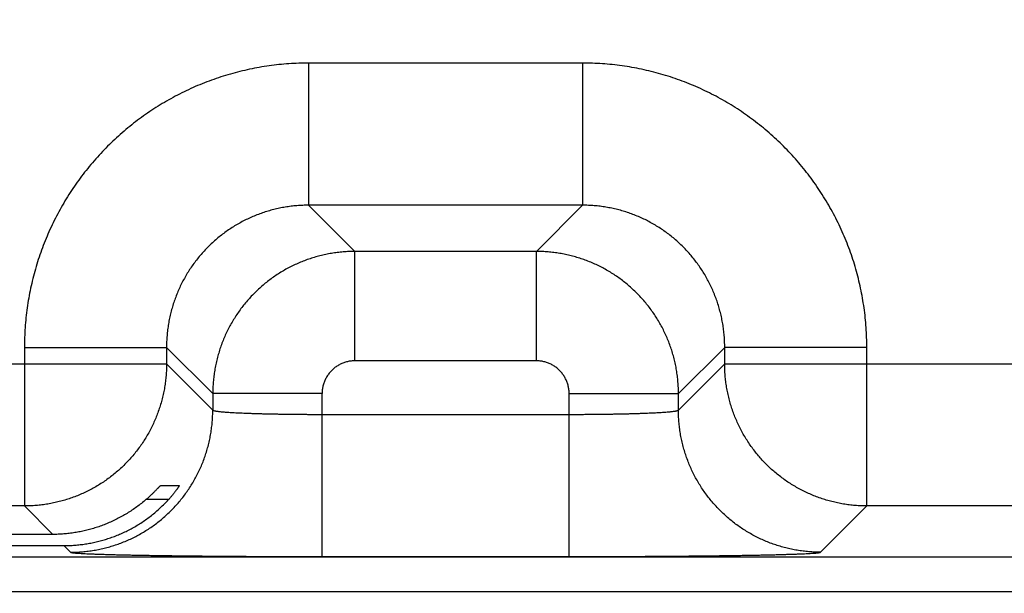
# Model space of a CAD drawing. Header units: inches. Extents: x 0 to 34, y 0 to 22.
# Tile 82 of 112: x 22.523 to 23.063, y 14.081 to 14.396. Entities that reach past the tile are written whole.
import ezdxf

# ---------------------------------------------------------------- set-up
doc = ezdxf.new("R2010")
doc.units = ezdxf.units.IN
doc.header["$LTSCALE"] = 1.87
doc.header["$MEASUREMENT"] = 0
doc.layers.get('0').update_dxf_attribs({"linetype": 'CONTINUOUS'})
doc.layers.add('DIMENSIONS', color=7, linetype='CONTINUOUS')
doc.styles.get("Standard").update_dxf_attribs({"font": 'txt', "width": 0.8})
doc.dimstyles.new('DIMSTYLE_1', dxfattribs={"dimtxt": 0.125, "dimasz": 0.18, "dimexe": 0.18, "dimexo": 0.0625, "dimgap": 0.09, "dimtad": 0, "dimtih": 1, "dimtoh": 1, "dimdec": 3, "dimzin": 4, "dimdsep": 46, "dimtxsty": 'STANDARD', "dimblk": '_FILLED', "dimblk1": '_FILLED', "dimblk2": '_FILLED', "dimcen": 0.09, "dimadec": 0, "dimazin": 0, "dimtp": 0.01, "dimtm": 0.01, "dimtfac": 1, "dimtdec": 3, "dimtofl": 0, "dimtmove": 0, "dimatfit": 3, "dimldrblk": '_FILLED', "dimfxl": 1, "dimtolj": 1, "dimtzin": 4, "dimarcsym": 0})

# ---------------------------------------------------------------- blocks, each defined once
blk = doc.blocks.new('_FILLED')
at = {"color": 0, "linetype": 'BYBLOCK'}
blk.add_solid([(0, 0), (-1, 0.1736), (-1, -0.1736)], dxfattribs=at)
blk = doc.blocks.new('*D6')
at = {"layer": 'DIMENSIONS', "color": 2, "linetype": 'CONTINUOUS'}
for p, q in [((25.45245, 14.88595), (25.45245, 13.08141)), ((24.52245, 14.87442), (24.52245, 13.08141)), ((24.98745, 13.20641), (23.68932, 13.20641)), ((24.52245, 13.20641), (24.98745, 13.20641)), ((25.45245, 13.20641), (24.98745, 13.20641))]:
    blk.add_line(p, q, dxfattribs=at)
at = {"layer": 'DIMENSIONS', "color": 2, "linetype": 'CONTINUOUS', "xscale": 0.18, "yscale": 0.18, "zscale": 0.18, "rotation": 180}
blk.add_blockref('_FILLED', (24.52245, 13.20641), dxfattribs=at)
at = {"layer": 'DIMENSIONS', "color": 2, "linetype": 'CONTINUOUS', "xscale": 0.18, "yscale": 0.18, "zscale": 0.18}
blk.add_blockref('_FILLED', (25.45245, 13.20641), dxfattribs=at)
at = {"layer": 'DIMENSIONS', "color": 2, "linetype": 'CONTINUOUS', "width": 0.8}
for s, p in [('[', (22.92682, 13.14391)), (']', (23.52682, 13.14391)), ('.930', (22.40182, 13.14391)), ('23.62', (23.02682, 13.14391)), ('7X ', (22.10182, 13.14391))]:
    blk.add_text(s, height=0.125, dxfattribs=at).set_placement(p)

msp = doc.modelspace()

# ---------------------------------------------------------------- linework, layer by layer
at = {"color": 7, "linetype": 'CONTINUOUS'}
for p, q in [((22.8316, 14.37228), (22.68129, 14.37228)), ((22.68129, 14.37228), (22.68129, 14.29429)), ((22.8316, 14.37228), (22.8316, 14.29429)), ((22.8316, 14.29429), (22.68129, 14.29429)), ((22.68129, 14.29429), (22.70666, 14.26892)), ((22.8316, 14.29429), (22.80623, 14.26892)), ((22.80623, 14.26892), (22.70666, 14.26892)), ((22.70666, 14.20893), (22.70666, 14.26892)), ((22.80623, 14.20893), (22.80623, 14.26892)), ((22.52531, 14.21631), (22.6033, 14.21631)), ((22.52531, 14.21631), (22.52531, 14.12929)), ((22.6033, 14.21631), (22.62867, 14.19094)), ((22.6033, 14.21631), (22.6033, 14.20728)), ((22.90959, 14.21631), (22.88422, 14.19094)), ((22.98758, 14.21631), (22.90959, 14.21631)), ((22.90959, 14.20728), (22.90959, 14.21631)), ((22.98758, 14.12929), (22.98758, 14.21631)), ((21.97959, 14.20728), (22.6033, 14.20728)), ((22.6033, 14.20728), (22.62867, 14.18191)), ((22.80623, 14.20893), (22.70666, 14.20893)), ((22.88422, 14.18191), (22.90959, 14.20728)), ((22.90959, 14.20728), (23.5333, 14.20728)), ((22.68866, 14.19094), (22.62867, 14.19094)), ((22.62867, 14.19094), (22.62867, 14.18191)), ((22.68866, 14.10156), (22.68866, 14.19094)), ((22.82423, 14.19094), (22.88422, 14.19094)), ((22.82423, 14.10156), (22.82423, 14.19094)), ((22.88422, 14.18191), (22.88422, 14.19094)), ((22.68866, 14.17955), (22.82423, 14.17955)), ((22.60005, 14.14052), (22.61035, 14.14052)), ((22.52531, 14.12929), (22.05758, 14.12929)), ((22.52531, 14.12929), (22.54091, 14.11369)), ((22.60437, 14.13278), (22.59201, 14.13278)), ((22.96221, 14.10392), (22.98758, 14.12929)), ((23.45531, 14.12929), (22.98758, 14.12929)), ((22.54703, 14.10758), (22.55068, 14.10392)), ((18.41877, 14.10148), (25.80914, 14.10148)), ((22.68866, 14.10156), (22.82423, 14.10156)), ((18.41877, 14.08246), (25.80914, 14.08246))]:
    msp.add_line(p, q, dxfattribs=at)
for points, knots in [([(22.68129, 14.37228), (22.67948, 14.37228), (22.67586, 14.37222), (22.67043, 14.37193), (22.665, 14.37146), (22.6596, 14.3708), (22.65422, 14.36995), (22.64888, 14.36891), (22.64357, 14.36769), (22.63831, 14.36628), (22.6331, 14.36468), (22.62795, 14.36291), (22.62286, 14.36096), (22.61785, 14.35883), (22.61291, 14.35653), (22.60806, 14.35406), (22.60329, 14.35142), (22.59862, 14.34861), (22.59406, 14.34565), (22.58959, 14.34253), (22.58524, 14.33925), (22.58101, 14.33582), (22.5769, 14.33225), (22.57292, 14.32853), (22.56907, 14.32468), (22.56535, 14.3207), (22.56178, 14.31659), (22.55835, 14.31236), (22.55507, 14.30801), (22.55195, 14.30355), (22.54898, 14.29898), (22.54618, 14.29431), (22.54354, 14.28955), (22.54107, 14.28469), (22.53877, 14.27976), (22.53664, 14.27474), (22.53469, 14.26966), (22.53291, 14.26451), (22.53132, 14.2593), (22.52991, 14.25403), (22.52869, 14.24873), (22.52765, 14.24338), (22.5268, 14.238), (22.52613, 14.23259), (22.52566, 14.22717), (22.52538, 14.22174), (22.52531, 14.21812), (22.52531, 14.21631)], [0, 0, 0, 0, 0.022161, 0.044356, 0.066574, 0.088801, 0.111028, 0.133246, 0.155464, 0.177691, 0.199926, 0.222163, 0.244394, 0.266622, 0.288847, 0.311071, 0.333295, 0.35552, 0.377746, 0.399972, 0.422198, 0.444423, 0.466649, 0.488874, 0.511099, 0.533323, 0.555548, 0.577774, 0.6, 0.622226, 0.644452, 0.666678, 0.688903, 0.711128, 0.733352, 0.755576, 0.777805, 0.800041, 0.822277, 0.844507, 0.866729, 0.888953, 0.911185, 0.933417, 0.955638, 0.977836, 1, 1, 1, 1]), ([(22.98758, 14.21631), (22.98758, 14.21812), (22.98751, 14.22174), (22.98723, 14.22717), (22.98676, 14.23259), (22.9861, 14.238), (22.98524, 14.24338), (22.98421, 14.24872), (22.98298, 14.25403), (22.98157, 14.25929), (22.97998, 14.2645), (22.97821, 14.26965), (22.97626, 14.27474), (22.97413, 14.27975), (22.97183, 14.28469), (22.96936, 14.28954), (22.96672, 14.2943), (22.96391, 14.29897), (22.96095, 14.30354), (22.95782, 14.308), (22.95454, 14.31235), (22.95112, 14.31658), (22.94754, 14.32069), (22.94383, 14.32468), (22.93998, 14.32853), (22.936, 14.33224), (22.93189, 14.33582), (22.92765, 14.33924), (22.9233, 14.34252), (22.91884, 14.34565), (22.91427, 14.34861), (22.90961, 14.35142), (22.90484, 14.35406), (22.89999, 14.35653), (22.89505, 14.35883), (22.89004, 14.36096), (22.88495, 14.36291), (22.8798, 14.36468), (22.87459, 14.36627), (22.86933, 14.36768), (22.86402, 14.36891), (22.85868, 14.36995), (22.8533, 14.3708), (22.84789, 14.37146), (22.84247, 14.37193), (22.83704, 14.37222), (22.83341, 14.37228), (22.8316, 14.37228)], [0, 0, 0, 0, 0.022161, 0.044356, 0.066574, 0.088801, 0.111028, 0.133246, 0.155464, 0.177691, 0.199926, 0.222163, 0.244394, 0.266622, 0.288847, 0.311071, 0.333295, 0.35552, 0.377746, 0.399972, 0.422198, 0.444423, 0.466649, 0.488874, 0.511099, 0.533323, 0.555548, 0.577774, 0.6, 0.622226, 0.644452, 0.666678, 0.688903, 0.711128, 0.733352, 0.755576, 0.777805, 0.800041, 0.822277, 0.844507, 0.866729, 0.888953, 0.911185, 0.933417, 0.955638, 0.977836, 1, 1, 1, 1]), ([(22.68129, 14.29429), (22.68022, 14.29429), (22.67807, 14.29425), (22.67485, 14.29405), (22.67164, 14.29372), (22.66845, 14.29326), (22.66528, 14.29266), (22.66213, 14.29193), (22.65902, 14.29108), (22.65595, 14.2901), (22.65292, 14.28899), (22.64994, 14.28775), (22.64702, 14.2864), (22.64415, 14.28492), (22.64135, 14.28333), (22.63861, 14.28162), (22.63595, 14.27981), (22.63337, 14.27788), (22.63087, 14.27585), (22.62845, 14.27371), (22.62612, 14.27148), (22.62389, 14.26916), (22.62176, 14.26674), (22.61972, 14.26424), (22.6178, 14.26165), (22.61598, 14.25899), (22.61427, 14.25626), (22.61268, 14.25345), (22.6112, 14.25059), (22.60985, 14.24766), (22.60861, 14.24468), (22.6075, 14.24165), (22.60652, 14.23858), (22.60566, 14.23547), (22.60494, 14.23233), (22.60434, 14.22915), (22.60388, 14.22596), (22.60354, 14.22275), (22.60335, 14.21953), (22.6033, 14.21738), (22.6033, 14.21631)], [0, 0, 0, 0, 0.026326, 0.05265, 0.078971, 0.105291, 0.131612, 0.157932, 0.18425, 0.210565, 0.236878, 0.263188, 0.289496, 0.315803, 0.34211, 0.368417, 0.394724, 0.421029, 0.447334, 0.473639, 0.499944, 0.526249, 0.552554, 0.578861, 0.605169, 0.631478, 0.657787, 0.684098, 0.71041, 0.736723, 0.763038, 0.789358, 0.815684, 0.842013, 0.868345, 0.894675, 0.921003, 0.947332, 0.973663, 1, 1, 1, 1]), ([(22.90959, 14.21631), (22.90959, 14.21738), (22.90955, 14.21953), (22.90935, 14.22275), (22.90902, 14.22596), (22.90855, 14.22915), (22.90796, 14.23232), (22.90723, 14.23546), (22.90638, 14.23857), (22.90539, 14.24164), (22.90428, 14.24467), (22.90305, 14.24765), (22.90169, 14.25058), (22.90022, 14.25344), (22.89863, 14.25625), (22.89692, 14.25898), (22.8951, 14.26164), (22.89318, 14.26423), (22.89114, 14.26673), (22.88901, 14.26915), (22.88678, 14.27147), (22.88445, 14.27371), (22.88204, 14.27584), (22.87954, 14.27787), (22.87695, 14.2798), (22.87429, 14.28162), (22.87155, 14.28332), (22.86875, 14.28492), (22.86588, 14.28639), (22.86296, 14.28775), (22.85998, 14.28898), (22.85695, 14.29009), (22.85388, 14.29108), (22.85077, 14.29193), (22.84762, 14.29266), (22.84445, 14.29325), (22.84126, 14.29372), (22.83805, 14.29405), (22.83483, 14.29425), (22.83268, 14.29429), (22.8316, 14.29429)], [0, 0, 0, 0, 0.026326, 0.05265, 0.078971, 0.105291, 0.131612, 0.157932, 0.18425, 0.210565, 0.236878, 0.263188, 0.289496, 0.315803, 0.34211, 0.368417, 0.394724, 0.421029, 0.447334, 0.473639, 0.499944, 0.526249, 0.552554, 0.578861, 0.605169, 0.631478, 0.657787, 0.684098, 0.71041, 0.736723, 0.763038, 0.789358, 0.815684, 0.842013, 0.868345, 0.894675, 0.921003, 0.947332, 0.973663, 1, 1, 1, 1]), ([(22.70666, 14.26892), (22.70558, 14.26892), (22.70343, 14.26888), (22.70022, 14.26868), (22.69701, 14.26834), (22.69382, 14.26788), (22.69065, 14.26728), (22.6875, 14.26655), (22.68439, 14.2657), (22.68132, 14.26471), (22.67829, 14.2636), (22.67532, 14.26237), (22.67239, 14.26101), (22.66952, 14.25953), (22.66672, 14.25794), (22.66399, 14.25623), (22.66133, 14.25441), (22.65875, 14.25249), (22.65625, 14.25046), (22.65383, 14.24832), (22.6515, 14.24609), (22.64927, 14.24377), (22.64714, 14.24135), (22.64511, 14.23885), (22.64318, 14.23626), (22.64136, 14.2336), (22.63965, 14.23086), (22.63806, 14.22806), (22.63658, 14.22519), (22.63522, 14.22226), (22.63399, 14.21928), (22.63288, 14.21626), (22.63189, 14.21318), (22.63104, 14.21008), (22.63031, 14.20693), (22.62971, 14.20377), (22.62925, 14.20058), (22.62892, 14.19737), (22.62872, 14.19416), (22.62867, 14.19201), (22.62867, 14.19094)], [0, 0, 0, 0, 0.02633, 0.052658, 0.078985, 0.10531, 0.131635, 0.157961, 0.184286, 0.210609, 0.236933, 0.26326, 0.289587, 0.315904, 0.342203, 0.368494, 0.394785, 0.42108, 0.447383, 0.473692, 0.500001, 0.526307, 0.552615, 0.578933, 0.605258, 0.631584, 0.657907, 0.684231, 0.710561, 0.736892, 0.763218, 0.789538, 0.815859, 0.842182, 0.868502, 0.894809, 0.921107, 0.947401, 0.973698, 1, 1, 1, 1]), ([(22.88422, 14.19094), (22.88422, 14.19201), (22.88418, 14.19416), (22.88397, 14.19738), (22.88364, 14.20059), (22.88318, 14.20378), (22.88258, 14.20695), (22.88185, 14.21009), (22.88099, 14.2132), (22.88001, 14.21627), (22.8789, 14.2193), (22.87766, 14.22228), (22.8763, 14.22521), (22.87483, 14.22807), (22.87324, 14.23087), (22.87153, 14.23361), (22.86971, 14.23627), (22.86779, 14.23885), (22.86575, 14.24135), (22.86362, 14.24377), (22.86139, 14.24609), (22.85906, 14.24832), (22.85665, 14.25046), (22.85414, 14.25249), (22.85156, 14.25442), (22.8489, 14.25624), (22.84616, 14.25795), (22.84335, 14.25954), (22.84049, 14.26102), (22.83756, 14.26237), (22.83458, 14.26361), (22.83155, 14.26472), (22.82848, 14.2657), (22.82537, 14.26656), (22.82223, 14.26728), (22.81906, 14.26788), (22.81587, 14.26835), (22.81267, 14.26868), (22.80945, 14.26888), (22.80731, 14.26892), (22.80623, 14.26892)], [0, 0, 0, 0, 0.02633, 0.052658, 0.078985, 0.10531, 0.131635, 0.157961, 0.184286, 0.210609, 0.236933, 0.26326, 0.289587, 0.315904, 0.342203, 0.368494, 0.394785, 0.42108, 0.447383, 0.473692, 0.500001, 0.526307, 0.552615, 0.578933, 0.605258, 0.631584, 0.657907, 0.684231, 0.710561, 0.736892, 0.763218, 0.789538, 0.815859, 0.842182, 0.868502, 0.894809, 0.921107, 0.947401, 0.973698, 1, 1, 1, 1]), ([(22.6033, 14.20728), (22.6033, 14.20621), (22.60326, 14.20406), (22.60306, 14.20084), (22.60272, 14.19763), (22.60226, 14.19444), (22.60166, 14.19127), (22.60093, 14.18813), (22.60008, 14.18503), (22.59909, 14.18196), (22.59798, 14.17893), (22.59675, 14.17595), (22.59539, 14.17302), (22.59391, 14.17016), (22.59232, 14.16735), (22.59061, 14.16462), (22.58879, 14.16196), (22.58687, 14.15937), (22.58483, 14.15687), (22.5827, 14.15445), (22.58047, 14.15213), (22.57814, 14.14989), (22.57572, 14.14776), (22.57322, 14.14573), (22.57063, 14.1438), (22.56797, 14.14198), (22.56524, 14.14027), (22.56243, 14.13868), (22.55957, 14.1372), (22.55664, 14.13585), (22.55366, 14.13461), (22.55064, 14.1335), (22.54757, 14.13252), (22.54446, 14.13166), (22.54132, 14.13093), (22.53815, 14.13034), (22.53496, 14.12987), (22.53175, 14.12954), (22.52854, 14.12934), (22.52639, 14.12929), (22.52531, 14.12929)], [0, 0, 0, 0, 0.026315, 0.05263, 0.078945, 0.105261, 0.131577, 0.157893, 0.184209, 0.210526, 0.236843, 0.263161, 0.289478, 0.315796, 0.342114, 0.368432, 0.39475, 0.421068, 0.447387, 0.473705, 0.500023, 0.526342, 0.55266, 0.578978, 0.605297, 0.631615, 0.657932, 0.68425, 0.710567, 0.736885, 0.763203, 0.789519, 0.815835, 0.842151, 0.868467, 0.894785, 0.921098, 0.947404, 0.973703, 1, 1, 1, 1]), ([(22.70666, 14.20893), (22.70631, 14.20893), (22.70562, 14.20891), (22.70459, 14.20882), (22.70355, 14.20867), (22.70253, 14.20846), (22.70151, 14.20819), (22.70051, 14.20786), (22.69954, 14.20748), (22.69859, 14.20703), (22.69766, 14.20654), (22.69677, 14.20599), (22.69591, 14.20538), (22.69509, 14.20473), (22.6943, 14.20404), (22.69356, 14.2033), (22.69286, 14.20251), (22.69221, 14.20169), (22.69161, 14.20083), (22.69106, 14.19994), (22.69057, 14.19901), (22.69012, 14.19806), (22.68973, 14.19708), (22.6894, 14.19609), (22.68913, 14.19507), (22.68892, 14.19405), (22.68877, 14.19301), (22.68868, 14.19197), (22.68866, 14.19128), (22.68866, 14.19094)], [0, 0, 0, 0, 0.036617, 0.073427, 0.110383, 0.147443, 0.184567, 0.221713, 0.258844, 0.295937, 0.333007, 0.370073, 0.407151, 0.444244, 0.481347, 0.518455, 0.555564, 0.592666, 0.629753, 0.666826, 0.703904, 0.741008, 0.778157, 0.815328, 0.852478, 0.889563, 0.92654, 0.963368, 1, 1, 1, 1]), ([(22.82423, 14.19094), (22.82423, 14.19128), (22.82421, 14.19197), (22.82412, 14.19301), (22.82397, 14.19404), (22.82376, 14.19507), (22.82349, 14.19608), (22.82316, 14.19708), (22.82277, 14.19806), (22.82233, 14.19901), (22.82183, 14.19993), (22.82128, 14.20082), (22.82068, 14.20168), (22.82003, 14.20251), (22.81933, 14.20329), (22.81859, 14.20403), (22.81781, 14.20473), (22.81698, 14.20538), (22.81613, 14.20598), (22.81523, 14.20653), (22.81431, 14.20703), (22.81336, 14.20747), (22.81238, 14.20786), (22.81138, 14.20819), (22.81037, 14.20846), (22.80934, 14.20867), (22.80831, 14.20882), (22.80727, 14.20891), (22.80658, 14.20893), (22.80623, 14.20893)], [0, 0, 0, 0, 0.036617, 0.073427, 0.110383, 0.147443, 0.184567, 0.221713, 0.258844, 0.295937, 0.333007, 0.370073, 0.407151, 0.444244, 0.481347, 0.518455, 0.555564, 0.592666, 0.629753, 0.666826, 0.703904, 0.741008, 0.778157, 0.815328, 0.852478, 0.889563, 0.92654, 0.963368, 1, 1, 1, 1]), ([(22.98758, 14.12929), (22.9865, 14.12929), (22.98435, 14.12934), (22.98114, 14.12954), (22.97793, 14.12987), (22.97474, 14.13034), (22.97157, 14.13094), (22.96843, 14.13166), (22.96532, 14.13252), (22.96225, 14.1335), (22.95922, 14.13461), (22.95625, 14.13585), (22.95332, 14.13721), (22.95045, 14.13868), (22.94765, 14.14028), (22.94492, 14.14198), (22.94225, 14.1438), (22.93967, 14.14573), (22.93717, 14.14776), (22.93475, 14.1499), (22.93242, 14.15213), (22.93019, 14.15446), (22.92806, 14.15687), (22.92602, 14.15938), (22.9241, 14.16196), (22.92228, 14.16462), (22.92057, 14.16736), (22.91898, 14.17016), (22.9175, 14.17303), (22.91614, 14.17595), (22.91491, 14.17893), (22.9138, 14.18196), (22.91282, 14.18503), (22.91196, 14.18814), (22.91123, 14.19128), (22.91063, 14.19445), (22.91017, 14.19764), (22.90984, 14.20084), (22.90964, 14.20406), (22.90959, 14.20621), (22.90959, 14.20728)], [0, 0, 0, 0, 0.026315, 0.05263, 0.078945, 0.105261, 0.131577, 0.157893, 0.184209, 0.210526, 0.236843, 0.263161, 0.289478, 0.315796, 0.342114, 0.368432, 0.39475, 0.421068, 0.447387, 0.473705, 0.500023, 0.526342, 0.55266, 0.578978, 0.605297, 0.631615, 0.657932, 0.68425, 0.710567, 0.736885, 0.763203, 0.789519, 0.815835, 0.842151, 0.868467, 0.894785, 0.921098, 0.947404, 0.973703, 1, 1, 1, 1]), ([(22.55068, 14.10392), (22.55176, 14.10392), (22.55391, 14.10397), (22.55712, 14.10417), (22.56033, 14.1045), (22.56352, 14.10497), (22.56669, 14.10557), (22.56983, 14.10629), (22.57294, 14.10715), (22.57601, 14.10813), (22.57904, 14.10925), (22.58201, 14.11048), (22.58494, 14.11184), (22.58781, 14.11331), (22.59061, 14.11491), (22.59334, 14.11661), (22.59601, 14.11843), (22.59859, 14.12036), (22.60109, 14.12239), (22.60351, 14.12453), (22.60584, 14.12676), (22.60807, 14.12909), (22.6102, 14.1315), (22.61224, 14.13401), (22.61416, 14.13659), (22.61598, 14.13925), (22.61769, 14.14199), (22.61928, 14.14479), (22.62076, 14.14766), (22.62212, 14.15058), (22.62335, 14.15356), (22.62446, 14.15659), (22.62545, 14.15966), (22.6263, 14.16277), (22.62703, 14.16591), (22.62763, 14.16907), (22.62809, 14.17226), (22.62843, 14.17547), (22.62863, 14.17869), (22.62867, 14.18084), (22.62867, 14.18191)], [0, 0, 0, 0, 0.026313, 0.052627, 0.078941, 0.105256, 0.131571, 0.157886, 0.184201, 0.210517, 0.236833, 0.263149, 0.289465, 0.315782, 0.342098, 0.368415, 0.394732, 0.421049, 0.447367, 0.473684, 0.500001, 0.526318, 0.552636, 0.578953, 0.60527, 0.631587, 0.657904, 0.68422, 0.710537, 0.736853, 0.763169, 0.789485, 0.8158, 0.842115, 0.86843, 0.894745, 0.921059, 0.947373, 0.973687, 1, 1, 1, 1]), ([(22.62867, 14.18191), (22.62869, 14.18187), (22.6288, 14.18178), (22.62903, 14.18168), (22.62938, 14.18158), (22.62984, 14.18148), (22.63041, 14.18137), (22.6311, 14.18127), (22.6319, 14.18117), (22.63282, 14.18107), (22.63384, 14.18097), (22.63497, 14.18088), (22.63621, 14.18078), (22.63755, 14.18069), (22.63899, 14.1806), (22.64053, 14.18051), (22.64217, 14.18043), (22.64389, 14.18035), (22.64571, 14.18027), (22.64761, 14.1802), (22.64958, 14.18013), (22.65164, 14.18006), (22.65377, 14.17999), (22.65597, 14.17993), (22.65823, 14.17988), (22.66055, 14.17983), (22.66293, 14.17978), (22.66535, 14.17973), (22.66783, 14.17969), (22.67034, 14.17966), (22.67289, 14.17963), (22.67547, 14.1796), (22.67808, 14.17958), (22.68071, 14.17957), (22.68335, 14.17955), (22.686, 14.17955), (22.68778, 14.17955), (22.68866, 14.17955)], [0, 0, 0, 0, 0.002498, 0.006617, 0.012558, 0.020374, 0.030076, 0.041659, 0.05511, 0.070405, 0.087518, 0.106417, 0.127067, 0.149429, 0.173458, 0.199108, 0.22633, 0.255071, 0.285272, 0.316876, 0.349821, 0.384042, 0.419471, 0.456039, 0.493674, 0.532302, 0.571848, 0.612233, 0.65338, 0.695207, 0.737631, 0.780569, 0.823937, 0.867649, 0.911621, 0.955768, 1, 1, 1, 1]), ([(22.82423, 14.17955), (22.82512, 14.17955), (22.82689, 14.17955), (22.82954, 14.17955), (22.83219, 14.17957), (22.83481, 14.17958), (22.83742, 14.1796), (22.84, 14.17963), (22.84255, 14.17966), (22.84507, 14.17969), (22.84754, 14.17973), (22.84997, 14.17978), (22.85234, 14.17983), (22.85466, 14.17988), (22.85693, 14.17993), (22.85912, 14.17999), (22.86125, 14.18006), (22.86331, 14.18013), (22.86529, 14.1802), (22.86719, 14.18027), (22.869, 14.18035), (22.87073, 14.18043), (22.87236, 14.18051), (22.8739, 14.1806), (22.87534, 14.18069), (22.87668, 14.18078), (22.87792, 14.18088), (22.87905, 14.18097), (22.88008, 14.18107), (22.88099, 14.18117), (22.88179, 14.18127), (22.88248, 14.18137), (22.88306, 14.18148), (22.88351, 14.18158), (22.88386, 14.18168), (22.88409, 14.18178), (22.8842, 14.18187), (22.88422, 14.18191)], [0, 0, 0, 0, 0.044232, 0.088379, 0.132351, 0.176063, 0.219431, 0.262369, 0.304793, 0.34662, 0.387767, 0.428152, 0.467698, 0.506326, 0.543961, 0.580529, 0.615958, 0.650179, 0.683124, 0.714728, 0.744929, 0.77367, 0.800892, 0.826542, 0.850571, 0.872933, 0.893583, 0.912482, 0.929595, 0.94489, 0.958341, 0.969924, 0.979626, 0.987442, 0.993383, 0.997502, 1, 1, 1, 1]), ([(22.96221, 14.10392), (22.96113, 14.10392), (22.95899, 14.10397), (22.95577, 14.10417), (22.95256, 14.1045), (22.94937, 14.10497), (22.9462, 14.10557), (22.94306, 14.10629), (22.93995, 14.10715), (22.93688, 14.10813), (22.93386, 14.10925), (22.93088, 14.11048), (22.92795, 14.11184), (22.92509, 14.11331), (22.92228, 14.11491), (22.91955, 14.11661), (22.91689, 14.11843), (22.9143, 14.12036), (22.9118, 14.12239), (22.90938, 14.12453), (22.90706, 14.12676), (22.90482, 14.12909), (22.90269, 14.1315), (22.90066, 14.13401), (22.89873, 14.13659), (22.89691, 14.13925), (22.8952, 14.14199), (22.89361, 14.14479), (22.89213, 14.14766), (22.89078, 14.15058), (22.88954, 14.15356), (22.88843, 14.15659), (22.88745, 14.15966), (22.88659, 14.16277), (22.88586, 14.16591), (22.88527, 14.16907), (22.8848, 14.17226), (22.88447, 14.17547), (22.88427, 14.17869), (22.88422, 14.18084), (22.88422, 14.18191)], [0, 0, 0, 0, 0.026313, 0.052627, 0.078941, 0.105256, 0.131571, 0.157886, 0.184201, 0.210517, 0.236833, 0.263149, 0.289465, 0.315782, 0.342098, 0.368415, 0.394732, 0.421049, 0.447367, 0.473684, 0.500001, 0.526318, 0.552636, 0.578953, 0.60527, 0.631587, 0.657904, 0.68422, 0.710537, 0.736853, 0.763169, 0.789485, 0.8158, 0.842115, 0.86843, 0.894745, 0.921059, 0.947373, 0.973687, 1, 1, 1, 1]), ([(22.59201, 14.13278), (22.59227, 14.13301), (22.59278, 14.13346), (22.59353, 14.13412), (22.59423, 14.13477), (22.5949, 14.13539), (22.59552, 14.13599), (22.59611, 14.13655), (22.59665, 14.13708), (22.59714, 14.13758), (22.59759, 14.13803), (22.598, 14.13845), (22.59837, 14.13883), (22.59869, 14.13916), (22.59898, 14.13946), (22.59922, 14.13972), (22.59944, 14.13993), (22.59961, 14.14012), (22.59976, 14.14026), (22.59987, 14.14037), (22.59996, 14.14045), (22.60001, 14.1405), (22.60004, 14.14052), (22.60005, 14.14052)], [0, 0, 0, 0, 0.093093, 0.182833, 0.26871, 0.350314, 0.427653, 0.500435, 0.568278, 0.630933, 0.688423, 0.740626, 0.787615, 0.829425, 0.866231, 0.898139, 0.925332, 0.947993, 0.96629, 0.980452, 0.990645, 0.997085, 1, 1, 1, 1]), ([(22.61035, 14.14052), (22.61035, 14.14052), (22.61035, 14.14048), (22.61033, 14.14045), (22.61028, 14.14036), (22.61021, 14.14024), (22.61012, 14.14008), (22.60999, 14.13989), (22.60984, 14.13966), (22.60966, 14.13939), (22.60945, 14.13908), (22.6092, 14.13873), (22.60893, 14.13835), (22.60862, 14.13793), (22.60827, 14.13747), (22.6079, 14.13697), (22.60748, 14.13644), (22.60704, 14.13589), (22.60656, 14.1353), (22.60605, 14.1347), (22.60552, 14.13407), (22.60495, 14.13343), (22.60457, 14.133), (22.60437, 14.13278)], [0, 0, 0, 0, 0.001698, 0.007099, 0.016707, 0.030728, 0.049309, 0.072632, 0.100785, 0.133928, 0.1721, 0.215408, 0.263828, 0.317381, 0.37597, 0.439511, 0.507811, 0.580661, 0.657754, 0.738739, 0.823126, 0.910393, 1, 1, 1, 1]), ([(22.57045, 14.11114), (22.57141, 14.11145), (22.57333, 14.11209), (22.57618, 14.11318), (22.579, 14.11438), (22.58178, 14.1157), (22.58452, 14.11713), (22.58722, 14.11869), (22.58987, 14.12036), (22.59246, 14.12215), (22.59499, 14.12406), (22.59746, 14.12607), (22.59985, 14.1282), (22.60216, 14.13043), (22.60364, 14.13199), (22.60437, 14.13278)], [0, 0, 0, 0, 0.07447, 0.14934, 0.224561, 0.300144, 0.376193, 0.452677, 0.529574, 0.606982, 0.684837, 0.763048, 0.841671, 0.920684, 1, 1, 1, 1]), ([(22.59201, 14.13278), (22.59119, 14.13208), (22.58953, 14.13071), (22.58697, 14.12876), (22.58435, 14.12693), (22.58167, 14.12521), (22.57893, 14.12362), (22.57615, 14.12214), (22.57332, 14.12078), (22.57141, 14.11995), (22.57045, 14.11956)], [0, 0, 0, 0, 0.127219, 0.253841, 0.379779, 0.505138, 0.629854, 0.753882, 0.877304, 1, 1, 1, 1]), ([(22.57045, 14.11956), (22.5695, 14.11917), (22.5676, 14.11843), (22.56471, 14.11744), (22.56179, 14.11657), (22.55886, 14.11581), (22.5559, 14.11516), (22.55293, 14.11464), (22.54994, 14.11422), (22.54694, 14.11392), (22.54393, 14.11374), (22.54192, 14.1137), (22.54091, 14.11369)], [0, 0, 0, 0, 0.101232, 0.202065, 0.302454, 0.402482, 0.502332, 0.601996, 0.70147, 0.800944, 0.900462, 1, 1, 1, 1]), ([(22.54091, 14.11369), (22.53895, 14.11369), (22.53504, 14.11367), (22.52919, 14.11365), (22.52339, 14.11363), (22.51765, 14.1136), (22.51196, 14.11356), (22.50634, 14.11353), (22.5008, 14.11349), (22.49533, 14.11345), (22.48995, 14.1134), (22.48466, 14.11335), (22.47947, 14.1133), (22.47439, 14.11324), (22.46941, 14.11318), (22.46455, 14.11312), (22.45981, 14.11306), (22.4552, 14.11299), (22.45072, 14.11292), (22.44637, 14.11285), (22.44217, 14.11278), (22.43812, 14.1127), (22.43421, 14.11262), (22.43047, 14.11254), (22.42688, 14.11246), (22.42345, 14.11237), (22.4202, 14.11228), (22.41712, 14.11219), (22.41421, 14.1121), (22.41148, 14.11201), (22.40893, 14.11192), (22.40657, 14.11182), (22.40439, 14.11172), (22.40241, 14.11162), (22.40062, 14.11153), (22.39902, 14.11143), (22.39761, 14.11132), (22.39641, 14.11122), (22.3954, 14.11112), (22.3946, 14.11102), (22.39398, 14.11093), (22.39361, 14.11081), (22.39334, 14.11076), (22.39332, 14.11066), (22.39332, 14.11065)], [0, 0, 0, 0, 0.039867, 0.079465, 0.118734, 0.157649, 0.196148, 0.234196, 0.271752, 0.308761, 0.345197, 0.381002, 0.416147, 0.45059, 0.484282, 0.5172, 0.549291, 0.58053, 0.610877, 0.640292, 0.668753, 0.696214, 0.722655, 0.748042, 0.77234, 0.795532, 0.817581, 0.838471, 0.858172, 0.876662, 0.893925, 0.909934, 0.924678, 0.938136, 0.950293, 0.961139, 0.970657, 0.978843, 0.985686, 0.991181, 0.995329, 0.99814, 0.999664, 1, 1, 1, 1]), ([(22.39332, 14.11065), (22.39332, 14.11063), (22.39334, 14.11053), (22.39362, 14.11047), (22.394, 14.11036), (22.39463, 14.11027), (22.39543, 14.11016), (22.39645, 14.11006), (22.39766, 14.10996), (22.39907, 14.10986), (22.40067, 14.10976), (22.40247, 14.10966), (22.40446, 14.10956), (22.40664, 14.10947), (22.40901, 14.10937), (22.41156, 14.10928), (22.4143, 14.10918), (22.41721, 14.10909), (22.4203, 14.109), (22.42356, 14.10891), (22.42699, 14.10883), (22.43058, 14.10875), (22.43434, 14.10866), (22.43824, 14.10859), (22.4423, 14.10851), (22.44651, 14.10843), (22.45086, 14.10836), (22.45534, 14.10829), (22.45996, 14.10823), (22.4647, 14.10816), (22.46957, 14.1081), (22.47455, 14.10804), (22.47964, 14.10799), (22.48483, 14.10794), (22.49012, 14.10789), (22.4955, 14.10784), (22.50097, 14.1078), (22.50652, 14.10776), (22.51214, 14.10772), (22.51783, 14.10769), (22.52358, 14.10766), (22.52938, 14.10764), (22.53523, 14.10761), (22.54111, 14.10759), (22.54505, 14.10758), (22.54703, 14.10758)], [0, 0, 0, 0, 0.000358, 0.001859, 0.004599, 0.008623, 0.013942, 0.020554, 0.028454, 0.037637, 0.04809, 0.059806, 0.072768, 0.086964, 0.102379, 0.11899, 0.136786, 0.155739, 0.175834, 0.197046, 0.219345, 0.242717, 0.267124, 0.292546, 0.318951, 0.346304, 0.374586, 0.40375, 0.433774, 0.46462, 0.496247, 0.528632, 0.561721, 0.595492, 0.629898, 0.664898, 0.700461, 0.736532, 0.773087, 0.810071, 0.847444, 0.885173, 0.923197, 0.961492, 1, 1, 1, 1]), ([(22.54703, 14.10758), (22.54802, 14.10758), (22.55, 14.10761), (22.55297, 14.10777), (22.55592, 14.10805), (22.55886, 14.10844), (22.56179, 14.10894), (22.5647, 14.10956), (22.56759, 14.11028), (22.5695, 14.11084), (22.57045, 14.11114)], [0, 0, 0, 0, 0.125074, 0.249956, 0.374653, 0.499371, 0.624165, 0.749095, 0.874369, 1, 1, 1, 1]), ([(22.55068, 14.10392), (22.55073, 14.10388), (22.55092, 14.10382), (22.55127, 14.10373), (22.55181, 14.10365), (22.55253, 14.10357), (22.55342, 14.10348), (22.55449, 14.1034), (22.55573, 14.10332), (22.55715, 14.10323), (22.55874, 14.10315), (22.5605, 14.10307), (22.56242, 14.10299), (22.56451, 14.10291), (22.56677, 14.10284), (22.56918, 14.10276), (22.57175, 14.10269), (22.57447, 14.10261), (22.57734, 14.10254), (22.58035, 14.10247), (22.58351, 14.10241), (22.5868, 14.10234), (22.59023, 14.10228), (22.59379, 14.10222), (22.59746, 14.10216), (22.60126, 14.1021), (22.60517, 14.10205), (22.6092, 14.102), (22.61332, 14.10195), (22.61754, 14.1019), (22.62186, 14.10186), (22.62626, 14.10182), (22.63074, 14.10178), (22.6353, 14.10174), (22.63993, 14.10171), (22.64463, 14.10168), (22.64938, 14.10166), (22.65418, 14.10163), (22.65903, 14.10161), (22.66391, 14.1016), (22.66883, 14.10158), (22.67377, 14.10157), (22.67873, 14.10156), (22.68369, 14.10156), (22.68701, 14.10156), (22.68866, 14.10156)], [0, 0, 0, 0, 0.001426, 0.004083, 0.008016, 0.013231, 0.019726, 0.027494, 0.036531, 0.046826, 0.058362, 0.071121, 0.085088, 0.10025, 0.116588, 0.134078, 0.152694, 0.172414, 0.193218, 0.215077, 0.237959, 0.26183, 0.286661, 0.312428, 0.339095, 0.366623, 0.394974, 0.424112, 0.454004, 0.484609, 0.515884, 0.547787, 0.580279, 0.613319, 0.646868, 0.680886, 0.715324, 0.750126, 0.785237, 0.820624, 0.856256, 0.892079, 0.928025, 0.964023, 1, 1, 1, 1]), ([(22.82423, 14.10156), (22.82589, 14.10156), (22.8292, 14.10156), (22.83416, 14.10156), (22.83912, 14.10157), (22.84407, 14.10158), (22.84898, 14.1016), (22.85387, 14.10161), (22.85871, 14.10163), (22.86351, 14.10166), (22.86827, 14.10168), (22.87296, 14.10171), (22.87759, 14.10174), (22.88215, 14.10178), (22.88663, 14.10182), (22.89103, 14.10186), (22.89535, 14.1019), (22.89957, 14.10195), (22.9037, 14.102), (22.90772, 14.10205), (22.91163, 14.1021), (22.91543, 14.10216), (22.91911, 14.10222), (22.92266, 14.10228), (22.92609, 14.10234), (22.92938, 14.10241), (22.93254, 14.10247), (22.93555, 14.10254), (22.93842, 14.10261), (22.94114, 14.10269), (22.94371, 14.10276), (22.94612, 14.10284), (22.94838, 14.10291), (22.95047, 14.10299), (22.95239, 14.10307), (22.95415, 14.10315), (22.95574, 14.10323), (22.95716, 14.10332), (22.95841, 14.1034), (22.95947, 14.10348), (22.96037, 14.10357), (22.96108, 14.10365), (22.96162, 14.10373), (22.96197, 14.10382), (22.96216, 14.10388), (22.96221, 14.10392)], [0, 0, 0, 0, 0.035977, 0.071975, 0.107921, 0.143744, 0.179376, 0.214763, 0.249874, 0.284676, 0.319114, 0.353132, 0.386681, 0.419721, 0.452213, 0.484116, 0.515391, 0.545996, 0.575888, 0.605026, 0.633377, 0.660905, 0.687572, 0.713339, 0.73817, 0.762041, 0.784923, 0.806782, 0.827586, 0.847306, 0.865922, 0.883412, 0.89975, 0.914912, 0.928879, 0.941638, 0.953174, 0.963469, 0.972505, 0.980274, 0.986769, 0.991984, 0.995917, 0.998574, 1, 1, 1, 1])]:
    msp.add_open_spline(points, degree=3, knots=knots, dxfattribs=at)

# ---------------------------------------------------------------- dimensions: what is measured, and where the dimension line sits
at = {"layer": 'DIMENSIONS', "color": 2, "linetype": 'CONTINUOUS'}
dim = msp.add_linear_dim(base=(24.52245, 13.20641), p1=(25.45245, 14.88595), p2=(24.52245, 14.87442), angle=180, text='7X <>', dimstyle='DIMSTYLE_1', dxfattribs=at)
dim.commit()
dim.dimension.update_dxf_attribs({"geometry": '*D6', "text_midpoint": (22.86432, 13.20641), "dimtype": 160})

doc.saveas('drawing.dxf')
